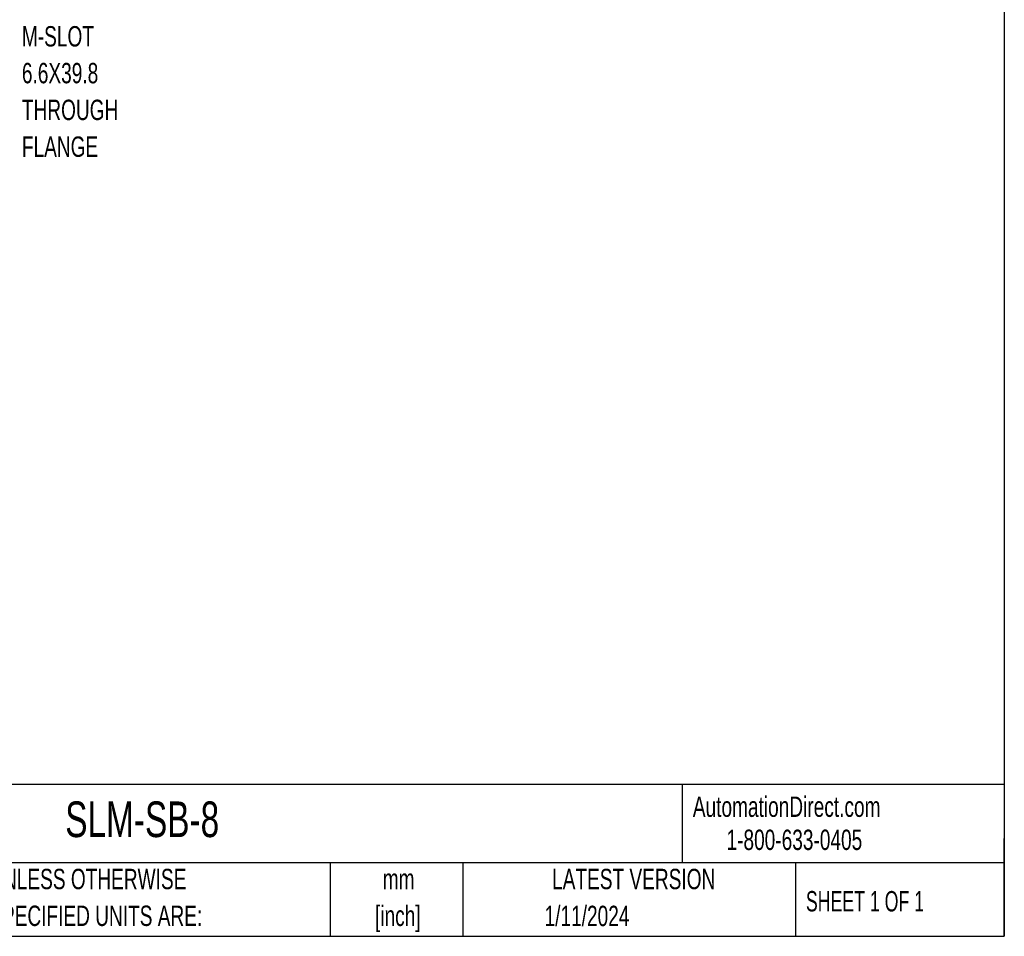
# Model space of a CAD drawing. Header units: millimetres. Extents: x 6 to 273, y 6 to 210.
# Tile 8 of 14: x 171 to 273, y 6 to 102. Entities that reach past the tile are written whole.
import ezdxf

# ---------------------------------------------------------------- set-up
doc = ezdxf.new("R2010")
doc.units = ezdxf.units.MM
doc.layers.add('DIMENSIONS', color=140, linetype='Continuous', lineweight=25)
doc.layers.add('TEXT', color=140, linetype='Continuous', lineweight=25)
doc.styles.add('SLDTEXTSTYLE0', font='TXT', dxfattribs={"width": 0.7})
doc.styles.add('SLDTEXTSTYLE1', font='TXT', dxfattribs={"width": 0.65})

msp = doc.modelspace()

# ---------------------------------------------------------------- linework, layer by layer
at = {"layer": 'TEXT'}
for p, q in [((273.05, 209.55), (273.05, 6.35)), ((273.05, 22.126108), (6.35, 22.126108)), ((239.575377, 22.126108), (239.575377, 13.97)), ((273.05, 6.35), (273.05, 16.51)), ((273.05, 13.97), (6.35, 13.97)), ((203.024305, 13.97), (203.024305, 6.35)), ((216.812098, 13.97), (216.812098, 6.35)), ((251.348749, 13.97), (251.348749, 6.35)), ((6.35, 6.35), (273.05, 6.35))]:
    msp.add_line(p, q, dxfattribs=at)

# ---------------------------------------------------------------- texts
at = {"color": 179, "linetype": 'Continuous', "lineweight": 18, "char_height": 2.11666667, "attachment_point": 1, "style": 'SLDTEXTSTYLE0'}
for s, insert in [('AutomationDirect.com', (240.694959, 20.876531)), ('1-800-633-0405', (244.19158, 17.437024))]:
    msp.add_mtext(s, dxfattribs=dict(at, insert=insert))
at = {"layer": 'DIMENSIONS', "char_height": 2.1166667, "attachment_point": 1, "style": 'SLDTEXTSTYLE0'}
for s, insert in [('M-SLOT', (170.999222, 100.928569)), ('6.6X39.8', (170.999222, 97.106347)), ('THROUGH', (170.999222, 93.284125)), ('FLANGE', (170.999222, 89.461903))]:
    msp.add_mtext(s, dxfattribs=dict(at, insert=insert))
at = {"layer": 'TEXT'}
for s, insert, char_height, attachment_point, style in [('SLM-SB-8', (175.501799, 20.364383), 3.7041667, 1, 'SLDTEXTSTYLE0'), ('UNLESS OTHERWISE', (167.607913, 13.363994), 2.11666667, 1, 'SLDTEXTSTYLE0'), ('LATEST VERSION', (234.552131, 13.363994), 2.11666667, 2, 'SLDTEXTSTYLE0'), ('mm', (210.130371, 13.361291), 2.1166667, 2, 'SLDTEXTSTYLE0'), ('SHEET 1 OF 1', (252.441286, 11.05149), 2.11666667, 1, 'SLDTEXTSTYLE1'), ('SPECIFIED UNITS ARE:', (167.607913, 9.541772), 2.11666667, 1, 'SLDTEXTSTYLE0'), ('[inch]', (210.046586, 9.539069), 2.1166667, 2, 'SLDTEXTSTYLE0'), ('1/11/2024', (229.701493, 9.527538), 2.1166667, 2, 'SLDTEXTSTYLE0')]:
    msp.add_mtext(s, dxfattribs=dict(at, insert=insert, char_height=char_height, attachment_point=attachment_point, style=style))

doc.saveas('drawing.dxf')
